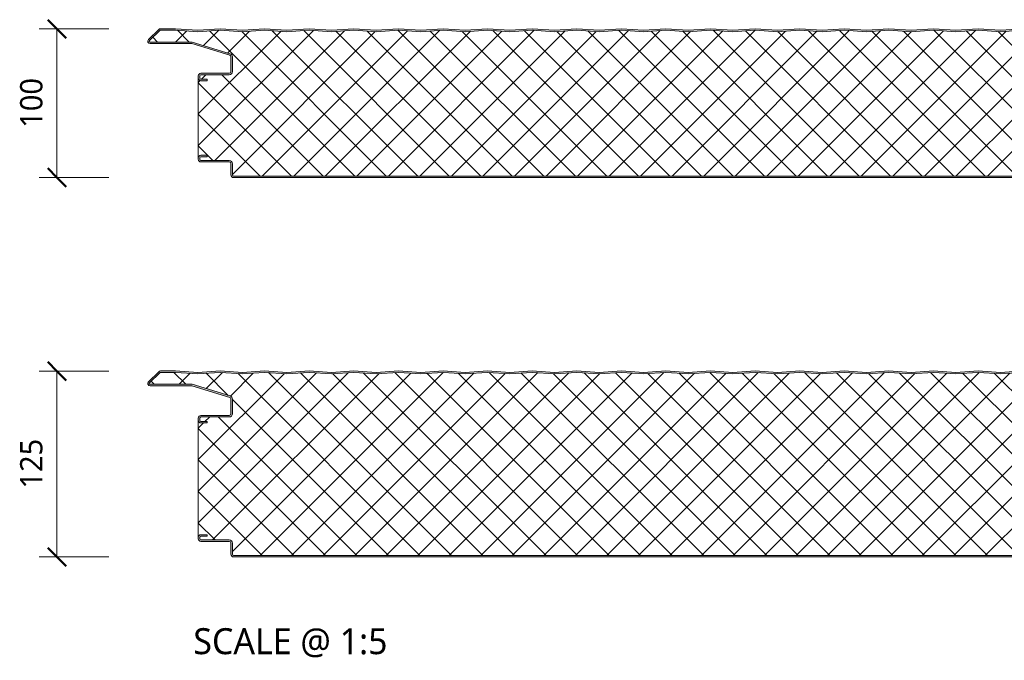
# Model space of a CAD drawing. Header units: millimetres. Extents: x 5533 to 13747, y -1673 to 7163.
# Tile 3 of 10: x 5533 to 6195, y 6347 to 6778. Entities that reach past the tile are written whole.
import ezdxf

# ---------------------------------------------------------------- set-up
doc = ezdxf.new("R2010")
doc.units = ezdxf.units.MM
for name, color, linetype, lineweight in [('A-ANNO-DIMS', 211, 'Continuous', 9), ('A-ANNO-DIMS-5', 211, 'Continuous', 9), ('A-DETL-GENF', 92, 'Continuous', 13), ('G-ANNO-TEXT', 231, 'Continuous', 9)]:
    doc.layers.add(name, color=color, linetype=linetype, lineweight=lineweight)
doc.styles.add('Yu Gothic', font='Yu Gothic.ttf', dxfattribs={"height": 15})
doc.styles.add('Yu Gothic_1', font='Yu Gothic.ttf', dxfattribs={"height": 17.5})
doc.dimstyles.new('Diagonal', dxfattribs={"dimscale": 304.8, "dimtxt": 17.413553, "dimasz": 0.04101, "dimexe": 0.03937, "dimexo": 0.024606, "dimgap": 0.024606, "dimtad": 1, "dimdec": 0, "dimzin": 0, "dimdsep": 46, "dimtxsty": 'Yu Gothic', "dimblk1": 'OBLIQUE', "dimblk2": 'OBLIQUE', "dimsah": 1, "dimcen": 0.09, "dimazin": 0, "dimtfac": 1, "dimtdec": 4, "dimtix": 1, "dimtmove": 0, "dimatfit": 3, "dimfxl": 1, "dimtvp": 1, "dimtfill": 1, "dimtolj": 1, "dimtzin": 0, "dimarcsym": 2})

# ---------------------------------------------------------------- blocks, each defined once
blk = doc.blocks.new('HFX 1000 - SATINLINE - FLAT - HFX 1000 100mm - SATINLINE - FLAT-4508050-JOINT 13')
at = {"layer": 'A-DETL-GENF'}
h = blk.add_hatch(color=256, dxfattribs=at)
h.paths.add_polyline_path([(992.8, 0), (996.2, 0), (996.67, 0.06), (997.1, 0.24), (997.48, 0.53), (997.8, 1), (997.94, 1.33), (998, 1.8), (998, 5.96), (997.9, 6.53), (997.76, 6.86), (997.48, 7.23), (997, 7.58), (993.22, 9.76), (992.79, 9.94), (992.32, 10), (979.01, 10.02), (978.89, 10.04), (978.6, 10.16), (978.35, 10.35), (978.16, 10.6), (978.04, 10.89), (978, 11.2), (978, 13.2), (977.92, 13.71), (977.76, 14.1), (977.48, 14.47), (977.1, 14.76), (976.67, 14.94), (976.2, 15), (972, 15), (972, 14), (976.41, 13.97), (976.6, 13.89), (976.81, 13.71), (976.9, 13.59), (976.98, 13.41), (977, 13.06), (977, 11.18), (977.08, 10.63), (977.36, 10.02), (977.65, 9.64), (978.15, 9.28), (978.63, 9.07), (979.2, 9), (992.54, 9), (996.77, 6.53), (996.9, 6.36), (996.98, 6.17), (997, 5.96), (996.98, 1.59), (996.9, 1.4), (996.77, 1.23), (996.6, 1.11), (996.41, 1.03), (996.2, 1), (1.59, 1.03), (1.4, 1.11), (1.23, 1.23), (1.11, 1.4), (1.03, 1.59), (1, 1.8), (1, 9.3), (0.93, 9.87), (0.71, 10.4), (0.36, 10.86), (-0.1, 11.21), (-0.63, 11.43), (-1.2, 11.5), (-20.41, 11.53), (-20.6, 11.61), (-20.77, 11.73), (-20.89, 11.9), (-20.97, 12.09), (-21, 12.3), (-20.97, 13.41), (-20.89, 13.6), (-20.77, 13.77), (-20.6, 13.89), (-20.41, 13.97), (-20.2, 14), (-16, 14), (-16, 15), (-20.41, 14.97), (-20.67, 14.94), (-21.1, 14.76), (-21.47, 14.47), (-21.76, 14.1), (-21.94, 13.67), (-22, 13.2), (-22, 12.3), (-21.9, 11.73), (-21.76, 11.4), (-21.47, 11.03), (-21, 10.7), (-20.67, 10.56), (-20.2, 10.5), (-1.2, 10.5), (-0.89, 10.46), (-0.6, 10.34), (-0.35, 10.15), (-0.16, 9.9), (-0.04, 9.61), (0, 9.3), (0, 1.8), (0.1, 1.23), (0.24, 0.9), (0.53, 0.53), (1, 0.2), (1.33, 0.06), (1.8, 0), (971.28, 0)])
h.paths.add_polyline_path([(972, 65.19), (976.2, 65.19), (976.67, 65.26), (977.1, 65.44), (977.48, 65.72), (977.76, 66.09), (977.94, 66.53), (978, 67.05), (978, 68.99), (978.04, 69.31), (978.16, 69.59), (978.35, 69.84), (978.63, 70.05), (978.89, 70.15), (979.2, 70.19), (992.54, 70.22), (992.8, 70.26), (993.22, 70.44), (997.1, 72.67), (997.48, 72.96), (997.76, 73.33), (997.95, 73.83), (998, 74.23), (998, 78.39), (997.9, 78.96), (997.76, 79.29), (997.48, 79.67), (997, 79.99), (996.6, 80.14), (996.2, 80.19), (966.7, 80.16), (966.36, 80.06), (966.05, 79.89), (965.51, 79.43), (965.28, 79.33), (965.04, 79.29), (964.79, 79.31), (964.56, 79.39), (964.35, 79.53), (964.06, 79.81), (963.73, 80.02), (963.35, 80.15), (962.95, 80.19), (954.2, 80.19), (953.89, 80.24), (953.6, 80.36), (953.35, 80.55), (953.16, 80.79), (953.03, 81.18), (953, 81.39), (953, 88.39), (952.94, 88.86), (952.76, 89.29), (952.48, 89.67), (952, 89.99), (951.67, 90.13), (951.2, 90.19), (914.15, 90.19), (913.85, 90.23), (913.56, 90.35), (913.31, 90.53), (903.92, 99.68), (903.59, 99.93), (903.28, 100.09), (902.91, 100.18), (902.53, 100.19), (892.52, 100.19), (877.58, 99.2), (862.66, 100.2), (847.58, 99.2), (832.66, 100.2), (817.58, 99.2), (802.66, 100.2), (787.58, 99.2), (772.66, 100.2), (757.58, 99.2), (742.66, 100.2), (727.58, 99.2), (712.66, 100.2), (697.58, 99.2), (682.66, 100.2), (667.58, 99.2), (652.66, 100.2), (637.58, 99.2), (622.66, 100.2), (607.58, 99.2), (592.66, 100.2), (577.58, 99.2), (562.66, 100.2), (547.58, 99.2), (532.66, 100.2), (517.58, 99.2), (502.66, 100.2), (487.58, 99.2), (472.66, 100.2), (457.58, 99.2), (442.66, 100.2), (427.58, 99.2), (412.66, 100.2), (397.58, 99.2), (382.66, 100.2), (367.58, 99.2), (352.66, 100.2), (337.58, 99.2), (322.66, 100.2), (307.58, 99.2), (292.66, 100.2), (277.58, 99.2), (262.66, 100.2), (247.58, 99.2), (232.66, 100.2), (217.58, 99.2), (202.66, 100.2), (187.58, 99.2), (172.66, 100.2), (157.58, 99.2), (142.66, 100.2), (127.58, 99.2), (112.66, 100.2), (97.58, 99.2), (82.66, 100.2), (67.58, 99.2), (52.66, 100.2), (37.58, 99.2), (22.66, 100.2), (7.58, 99.2), (-7.34, 100.2), (-22.42, 99.2), (-37.34, 100.19), (-47.33, 100.19), (-47.79, 100.14), (-48.22, 99.96), (-48.59, 99.68), (-55.51, 92.94), (-55.75, 92.65), (-55.91, 92.31), (-55.99, 91.93), (-55.98, 91.56), (-55.88, 91.19), (-55.7, 90.86), (-55.44, 90.58), (-55.13, 90.37), (-54.77, 90.24), (-54.26, 90.19), (-26.35, 90.19), (-0.85, 82.41), (-0.56, 82.27), (-0.33, 82.09), (-0.15, 81.85), (-0.04, 81.56), (0, 81.26), (0, 71.39), (-0.04, 71.08), (-0.16, 70.79), (-0.35, 70.55), (-0.6, 70.36), (-0.89, 70.24), (-1.2, 70.19), (-20.2, 70.19), (-20.67, 70.13), (-21.1, 69.95), (-21.47, 69.67), (-21.76, 69.29), (-21.95, 68.79), (-22, 68.39), (-22, 66.99), (-21.94, 66.53), (-21.76, 66.09), (-21.47, 65.72), (-21.1, 65.44), (-20.67, 65.26), (-20.2, 65.19), (-16, 65.19), (-16, 66.19), (-20.41, 66.22), (-20.6, 66.3), (-20.77, 66.43), (-20.89, 66.59), (-20.97, 66.79), (-21, 66.99), (-20.97, 68.6), (-20.89, 68.79), (-20.77, 68.96), (-20.6, 69.09), (-20.41, 69.17), (-20.2, 69.19), (-1.2, 69.19), (-0.63, 69.27), (-0.1, 69.49), (0.36, 69.84), (0.71, 70.29), (0.93, 70.83), (1, 71.39), (1, 81.26), (0.93, 81.83), (0.71, 82.36), (0.39, 82.79), (-0.05, 83.14), (-0.56, 83.37), (-26.2, 91.19), (-54.54, 91.21), (-54.79, 91.34), (-54.95, 91.57), (-54.99, 91.85), (-54.91, 92.11), (-54.67, 92.37), (-47.66, 99.19), (-37.37, 99.19), (-22.33, 98.19), (-7.34, 99.2), (7.66, 98.19), (22.66, 99.2), (37.66, 98.19), (52.66, 99.2), (67.66, 98.19), (82.66, 99.2), (97.66, 98.19), (112.66, 99.2), (127.66, 98.19), (142.66, 99.2), (157.66, 98.19), (172.66, 99.2), (187.66, 98.19), (202.66, 99.2), (217.66, 98.19), (232.66, 99.2), (247.66, 98.19), (262.66, 99.2), (277.66, 98.19), (292.66, 99.2), (307.66, 98.19), (322.66, 99.2), (337.66, 98.19), (352.66, 99.2), (367.66, 98.19), (382.66, 99.2), (397.66, 98.19), (412.66, 99.2), (427.66, 98.19), (442.66, 99.2), (457.66, 98.19), (472.66, 99.2), (487.66, 98.19), (502.66, 99.2), (517.66, 98.19), (532.66, 99.2), (547.66, 98.19), (562.66, 99.2), (577.66, 98.19), (592.66, 99.2), (607.66, 98.19), (622.66, 99.2), (637.66, 98.19), (652.66, 99.2), (667.66, 98.19), (682.66, 99.2), (697.66, 98.19), (712.66, 99.2), (727.66, 98.19), (742.66, 99.2), (757.66, 98.19), (772.66, 99.2), (787.66, 98.19), (802.66, 99.2), (817.66, 98.19), (832.66, 99.2), (847.66, 98.19), (862.77, 99.19), (877.66, 98.19), (892.56, 99.19), (902.99, 99.19), (912.62, 89.82), (913.07, 89.48), (913.59, 89.27), (914.23, 89.19), (951.41, 89.17), (951.6, 89.09), (951.77, 88.96), (951.9, 88.79), (951.98, 88.6), (952, 88.39), (952, 81.39), (952.08, 80.83), (952.3, 80.29), (952.65, 79.84), (953.1, 79.49), (953.63, 79.27), (954.29, 79.19), (963.35, 79.19), (963.67, 78.83), (964.07, 78.56), (964.52, 78.39), (965, 78.33), (965.48, 78.39), (965.93, 78.56), (966.33, 78.83), (966.65, 79.19), (996.41, 79.17), (996.6, 79.09), (996.77, 78.96), (996.9, 78.79), (996.98, 78.6), (997, 78.39), (996.98, 74.03), (996.9, 73.83), (996.77, 73.67), (996.6, 73.54), (992.54, 71.19), (979.2, 71.19), (978.63, 71.12), (978.1, 70.9), (977.65, 70.55), (977.27, 70.02), (977.08, 69.56), (977, 68.99), (976.98, 66.79), (976.82, 66.5), (976.7, 66.37), (976.6, 66.3), (976.41, 66.22), (976.2, 66.19), (972, 66.19), (972, 65.26)])
h = blk.add_hatch(dxfattribs=at)
h.set_pattern_fill('FP_3', color=256, style=0, pattern_type=2)
h.set_pattern_definition([(45, (-5674.984, -6671.424), (-10.606602, 10.606602), []), (135, (-5674.984, -6671.424), (-10.606602, -10.606602), [])])
h.paths.add_polyline_path([(24.72, 1), (996.41, 1.03), (996.6, 1.11), (996.77, 1.23), (996.9, 1.4), (996.98, 1.59), (997, 1.8), (996.98, 6.17), (996.9, 6.36), (996.77, 6.53), (996.6, 6.65), (992.54, 9), (979.2, 9), (978.63, 9.07), (978.1, 9.29), (977.65, 9.64), (977.3, 10.1), (977.08, 10.63), (977, 11.2), (977, 13.07), (976.96, 13.26), (976.87, 13.44), (976.74, 13.59), (976.58, 13.71), (976.4, 13.78), (976.2, 13.8), (972, 13.8), (972, 15), (976.2, 15), (976.67, 14.94), (977.1, 14.76), (977.48, 14.47), (977.76, 14.1), (977.94, 13.67), (978, 13.2), (978, 66.99), (977.94, 66.53), (977.76, 66.09), (977.48, 65.72), (977.1, 65.44), (976.67, 65.26), (976.2, 65.19), (972, 65.19), (972, 66.31), (976.4, 66.34), (976.58, 66.41), (976.74, 66.52), (976.87, 66.67), (976.96, 66.85), (977, 67.05), (977, 68.99), (977.08, 69.56), (977.3, 70.09), (977.65, 70.55), (978.1, 70.9), (978.63, 71.12), (979.2, 71.19), (992.54, 71.19), (996.77, 73.67), (996.9, 73.83), (996.98, 74.03), (997, 74.23), (996.98, 78.6), (996.9, 78.79), (996.77, 78.96), (996.6, 79.09), (996.41, 79.17), (996.2, 79.19), (966.65, 79.19), (966.33, 78.83), (965.93, 78.56), (965.48, 78.39), (965, 78.33), (964.52, 78.39), (964.07, 78.56), (963.67, 78.83), (963.35, 79.19), (954.2, 79.19), (953.63, 79.27), (953.1, 79.49), (952.65, 79.84), (952.3, 80.29), (952.08, 80.83), (952, 81.39), (951.98, 88.6), (951.9, 88.79), (951.77, 88.96), (951.6, 89.09), (951.41, 89.17), (951.2, 89.19), (914.15, 89.19), (913.59, 89.27), (913.07, 89.48), (912.62, 89.82), (902.99, 99.19), (892.56, 99.19), (877.66, 98.19), (862.66, 99.2), (847.66, 98.19), (832.66, 99.2), (817.66, 98.19), (802.66, 99.2), (787.66, 98.19), (772.66, 99.2), (757.66, 98.19), (742.66, 99.2), (727.66, 98.19), (712.66, 99.2), (697.66, 98.19), (682.66, 99.2), (667.66, 98.19), (652.66, 99.2), (637.66, 98.19), (622.66, 99.2), (607.66, 98.19), (592.66, 99.2), (577.66, 98.19), (562.66, 99.2), (547.66, 98.19), (532.66, 99.2), (517.66, 98.19), (502.66, 99.2), (487.66, 98.19), (472.66, 99.2), (457.66, 98.19), (442.66, 99.2), (427.66, 98.19), (412.66, 99.2), (397.66, 98.19), (382.66, 99.2), (367.66, 98.19), (352.66, 99.2), (337.66, 98.19), (322.66, 99.2), (307.66, 98.19), (292.66, 99.2), (277.66, 98.19), (262.66, 99.2), (247.66, 98.19), (232.66, 99.2), (217.66, 98.19), (202.66, 99.2), (187.66, 98.19), (172.66, 99.2), (157.66, 98.19), (142.66, 99.2), (127.66, 98.19), (112.66, 99.2), (97.66, 98.19), (82.66, 99.2), (67.66, 98.19), (52.66, 99.2), (37.66, 98.19), (22.66, 99.2), (7.66, 98.19), (-7.34, 99.2), (-22.33, 98.19), (-37.37, 99.19), (-47.66, 99.19), (-54.91, 92.11), (-54.97, 91.99), (-54.99, 91.71), (-54.88, 91.44), (-54.67, 91.26), (-54.4, 91.19), (-26.2, 91.19), (-0.56, 83.37), (-0.05, 83.14), (0.39, 82.79), (0.72, 82.34), (0.93, 81.82), (1, 81.26), (1, 71.39), (0.93, 70.83), (0.71, 70.29), (0.36, 69.84), (-0.1, 69.49), (-0.63, 69.27), (-1.2, 69.19), (-20.41, 69.17), (-20.6, 69.09), (-20.77, 68.96), (-20.89, 68.79), (-20.97, 68.6), (-21, 68.39), (-20.97, 66.79), (-20.89, 66.59), (-20.77, 66.43), (-20.6, 66.3), (-20.41, 66.22), (-20.2, 66.19), (-16, 66.19), (-16, 65.19), (-20.2, 65.19), (-20.67, 65.26), (-21.1, 65.44), (-21.47, 65.72), (-21.76, 66.09), (-21.94, 66.53), (-22, 66.99), (-22, 13.2), (-21.94, 13.67), (-21.76, 14.1), (-21.47, 14.47), (-21.1, 14.76), (-20.67, 14.94), (-20.2, 15), (-16, 15), (-16, 14), (-20.41, 13.97), (-20.6, 13.89), (-20.77, 13.77), (-20.89, 13.6), (-20.97, 13.41), (-21, 13.2), (-20.97, 12.09), (-20.89, 11.9), (-20.77, 11.73), (-20.6, 11.61), (-20.41, 11.53), (-20.2, 11.5), (-1.2, 11.5), (-0.63, 11.43), (-0.1, 11.21), (0.36, 10.86), (0.71, 10.4), (0.93, 9.87), (1, 9.3), (1.03, 1.59), (1.11, 1.4), (1.23, 1.23), (1.4, 1.11), (1.59, 1.03), (1.8, 1)])
for p, q in [((-48.59, 99.68), (-55.51, 92.94)), ((-37.34, 100.19), (-47.33, 100.19)), ((-22.34, 99.19), (-37.34, 100.19)), ((-7.34, 100.2), (-22.34, 99.19)), ((7.66, 99.19), (-7.34, 100.2)), ((22.66, 100.2), (7.66, 99.19)), ((37.66, 99.19), (22.66, 100.2)), ((52.66, 100.2), (37.66, 99.19)), ((67.66, 99.19), (52.66, 100.2)), ((82.66, 100.2), (67.66, 99.19)), ((97.66, 99.19), (82.66, 100.2)), ((112.66, 100.2), (97.66, 99.19)), ((127.66, 99.19), (112.66, 100.2)), ((142.66, 100.2), (127.66, 99.19)), ((157.66, 99.19), (142.66, 100.2)), ((172.66, 100.2), (157.66, 99.19)), ((187.66, 99.19), (172.66, 100.2)), ((202.66, 100.2), (187.66, 99.19)), ((217.66, 99.19), (202.66, 100.2)), ((232.66, 100.2), (217.66, 99.19)), ((247.66, 99.19), (232.66, 100.2)), ((262.66, 100.2), (247.66, 99.19)), ((277.66, 99.19), (262.66, 100.2)), ((292.66, 100.2), (277.66, 99.19)), ((307.66, 99.19), (292.66, 100.2)), ((322.66, 100.2), (307.66, 99.19)), ((337.66, 99.19), (322.66, 100.2)), ((352.66, 100.2), (337.66, 99.19)), ((367.66, 99.19), (352.66, 100.2)), ((382.66, 100.2), (367.66, 99.19)), ((397.66, 99.19), (382.66, 100.2)), ((412.66, 100.2), (397.66, 99.19)), ((427.66, 99.19), (412.66, 100.2)), ((442.66, 100.2), (427.66, 99.19)), ((457.66, 99.19), (442.66, 100.2)), ((472.66, 100.2), (457.66, 99.19)), ((487.66, 99.19), (472.66, 100.2)), ((502.66, 100.2), (487.66, 99.19)), ((517.66, 99.19), (502.66, 100.2)), ((532.66, 100.2), (517.66, 99.19)), ((-47.66, 99.19), (-54.82, 92.22)), ((-37.37, 99.19), (-47.66, 99.19)), ((-22.33, 98.19), (-37.37, 99.19)), ((-7.34, 99.2), (-22.33, 98.19)), ((7.66, 98.19), (-7.34, 99.2)), ((22.66, 99.2), (7.66, 98.19)), ((37.66, 98.19), (22.66, 99.2)), ((52.66, 99.2), (37.66, 98.19)), ((67.66, 98.19), (52.66, 99.2)), ((82.66, 99.2), (67.66, 98.19)), ((97.66, 98.19), (82.66, 99.2)), ((112.66, 99.2), (97.66, 98.19)), ((127.66, 98.19), (112.66, 99.2)), ((142.66, 99.2), (127.66, 98.19)), ((157.66, 98.19), (142.66, 99.2)), ((172.66, 99.2), (157.66, 98.19)), ((187.66, 98.19), (172.66, 99.2)), ((202.66, 99.2), (187.66, 98.19)), ((217.66, 98.19), (202.66, 99.2)), ((232.66, 99.2), (217.66, 98.19)), ((247.66, 98.19), (232.66, 99.2)), ((262.66, 99.2), (247.66, 98.19)), ((277.66, 98.19), (262.66, 99.2)), ((292.66, 99.2), (277.66, 98.19)), ((307.66, 98.19), (292.66, 99.2)), ((322.66, 99.2), (307.66, 98.19)), ((337.66, 98.19), (322.66, 99.2)), ((352.66, 99.2), (337.66, 98.19)), ((367.66, 98.19), (352.66, 99.2)), ((382.66, 99.2), (367.66, 98.19)), ((397.66, 98.19), (382.66, 99.2)), ((412.66, 99.2), (397.66, 98.19)), ((427.66, 98.19), (412.66, 99.2)), ((442.66, 99.2), (427.66, 98.19)), ((457.66, 98.19), (442.66, 99.2)), ((472.66, 99.2), (457.66, 98.19)), ((487.66, 98.19), (472.66, 99.2)), ((502.66, 99.2), (487.66, 98.19)), ((517.66, 98.19), (502.66, 99.2)), ((532.66, 99.2), (517.66, 98.19)), ((-54.4, 91.19), (-26.2, 91.19)), ((-54.4, 90.19), (-26.35, 90.19)), ((-26.35, 90.19), (-0.85, 82.41)), ((-26.2, 91.19), (-0.56, 83.37)), ((0, 81.26), (0, 71.39)), ((1, 81.26), (1, 71.39)), ((-22, 68.39), (-22, 66.99)), ((-22, 66.99), (-22, 13.2)), ((-21, 68.39), (-21, 66.99)), ((-1.2, 70.19), (-20.2, 70.19)), ((-1.2, 69.19), (-20.2, 69.19)), ((-20.2, 66.19), (-16, 66.19)), ((-16, 65.19), (-20.2, 65.19)), ((-16, 66.19), (-16, 65.19)), ((-20.2, 15), (-16, 15)), ((-16, 14), (-20.2, 14)), ((-16, 15), (-16, 14)), ((-22, 13.2), (-22, 12.3)), ((-21, 13.2), (-21, 12.3)), ((-20.2, 11.5), (-1.2, 11.5)), ((-20.2, 10.5), (-1.2, 10.5)), ((0, 9.3), (0, 1.8)), ((1, 9.3), (1, 1.8)), ((1.8, 1), (996.2, 1)), ((1.8, 0), (996.2, 0))]:
    blk.add_line(p, q, dxfattribs=at)
for centre, radius, start, end in [((-47.33, 98.39), 1.8, 90, 134.24149), ((-54.4, 91.79), 1.6, 134.24149, 270), ((-54.4, 91.79), 0.6, 134.24149, 270), ((-1.2, 81.26), 1.2, 0, 73.02327), ((-1.2, 81.26), 2.2, 0, 73.02327), ((-20.2, 68.39), 1.8, 90, 180), ((-20.2, 66.99), 1.8, 180, 270), ((-20.2, 68.39), 0.8, 90, 180), ((-20.2, 66.99), 0.8, 180, 270), ((-1.2, 71.39), 1.2, 270, 360), ((-1.2, 71.39), 2.2, 270, 0), ((-20.2, 13.2), 1.8, 90, 180), ((-20.2, 13.2), 0.8, 90, 180), ((-20.2, 12.3), 1.8, 180, 270), ((-20.2, 12.3), 0.8, 180, 270), ((-1.2, 9.3), 2.2, 0, 90), ((-1.2, 9.3), 1.2, 0, 90), ((1.8, 1.8), 1.8, 180, 270), ((1.8, 1.8), 0.8, 180, 270)]:
    blk.add_arc(centre, radius, start, end, dxfattribs=at)
blk = doc.blocks.new('HFX 1000 - SATINLINE - FLAT - HFX 1000 125mm - SATINLINE - FLAT-4508052-JOINT 13')
at = {"layer": 'A-DETL-GENF'}
h = blk.add_hatch(color=256, dxfattribs=at)
h.paths.add_polyline_path([(885.23, 0), (996.2, 0), (996.67, 0.06), (997.1, 0.24), (997.48, 0.53), (997.8, 1), (997.94, 1.33), (998, 1.8), (998, 5.96), (997.9, 6.53), (997.76, 6.86), (997.48, 7.23), (997, 7.58), (993.22, 9.76), (992.79, 9.94), (992.32, 10), (979.2, 10), (978.89, 10.04), (978.6, 10.16), (978.35, 10.35), (978.16, 10.6), (978.04, 10.89), (978, 11.2), (978, 13.2), (977.92, 13.71), (977.76, 14.1), (977.48, 14.47), (977.1, 14.76), (976.67, 14.94), (976.2, 15), (972, 15), (972, 14), (976.41, 13.97), (976.6, 13.89), (976.81, 13.71), (976.9, 13.59), (976.98, 13.41), (977, 13.06), (977, 11.18), (977.08, 10.63), (977.3, 10.1), (977.65, 9.64), (978.15, 9.28), (978.63, 9.07), (979.2, 9), (992.54, 9), (996.77, 6.53), (996.9, 6.36), (996.98, 6.17), (997, 5.96), (996.98, 1.59), (996.9, 1.4), (996.77, 1.23), (996.6, 1.11), (996.41, 1.03), (996.2, 1), (1.59, 1.03), (1.4, 1.11), (1.23, 1.23), (1.11, 1.4), (1.03, 1.59), (1, 1.8), (1, 9.3), (0.93, 9.87), (0.71, 10.4), (0.36, 10.86), (-0.1, 11.21), (-0.63, 11.43), (-1.2, 11.5), (-20.41, 11.53), (-20.6, 11.61), (-20.77, 11.73), (-20.89, 11.9), (-20.97, 12.09), (-21, 12.3), (-20.97, 13.41), (-20.89, 13.6), (-20.77, 13.77), (-20.6, 13.89), (-20.41, 13.97), (-20.2, 14), (-16, 14), (-16, 15), (-20.41, 14.97), (-20.67, 14.94), (-21.1, 14.76), (-21.47, 14.47), (-21.76, 14.1), (-21.94, 13.67), (-22, 13.2), (-22, 12.3), (-21.9, 11.73), (-21.76, 11.4), (-21.47, 11.03), (-21, 10.7), (-20.67, 10.56), (-20.2, 10.5), (-1.2, 10.5), (-0.89, 10.46), (-0.59, 10.33), (-0.35, 10.15), (-0.16, 9.9), (-0.04, 9.61), (0, 9.3), (0, 1.8), (0.1, 1.23), (0.24, 0.9), (0.53, 0.53), (1, 0.2), (1.33, 0.06), (1.8, 0), (799.18, 0)])
h.paths.add_polyline_path([(972, 90.19), (976.2, 90.19), (976.67, 90.26), (977.1, 90.44), (977.48, 90.72), (977.76, 91.09), (977.94, 91.53), (978, 92.05), (978, 93.99), (978.04, 94.31), (978.16, 94.59), (978.35, 94.84), (978.63, 95.05), (978.89, 95.15), (979.2, 95.19), (992.54, 95.22), (992.8, 95.26), (993.22, 95.44), (997.1, 97.67), (997.48, 97.96), (997.76, 98.33), (997.95, 98.83), (998, 99.23), (998, 103.39), (997.9, 103.96), (997.76, 104.29), (997.48, 104.67), (997, 104.99), (996.6, 105.14), (996.2, 105.19), (966.7, 105.16), (966.33, 105.04), (965.95, 104.8), (965.51, 104.43), (965.28, 104.33), (965.04, 104.29), (964.79, 104.31), (964.56, 104.39), (964.35, 104.53), (964.06, 104.81), (963.67, 105.04), (963.35, 105.15), (962.95, 105.19), (954.2, 105.19), (953.89, 105.24), (953.6, 105.36), (953.35, 105.55), (953.16, 105.79), (953.03, 106.18), (953, 106.39), (953, 113.39), (952.9, 113.97), (952.76, 114.29), (952.48, 114.67), (952, 114.99), (951.67, 115.13), (951.2, 115.19), (914.15, 115.19), (913.85, 115.23), (913.56, 115.35), (913.31, 115.53), (903.92, 124.68), (903.59, 124.93), (903.28, 125.09), (902.91, 125.18), (901.97, 125.19), (892.52, 125.19), (877.58, 124.2), (862.66, 125.2), (847.58, 124.2), (832.66, 125.2), (817.58, 124.2), (802.66, 125.2), (787.58, 124.2), (772.66, 125.2), (757.58, 124.2), (742.66, 125.2), (727.58, 124.2), (712.66, 125.2), (697.58, 124.2), (682.66, 125.2), (667.58, 124.2), (652.66, 125.2), (637.58, 124.2), (622.66, 125.2), (607.58, 124.2), (592.66, 125.2), (577.58, 124.2), (562.66, 125.2), (547.58, 124.2), (532.66, 125.2), (517.58, 124.2), (502.66, 125.2), (487.58, 124.2), (472.66, 125.2), (457.58, 124.2), (442.66, 125.2), (427.58, 124.2), (412.66, 125.2), (397.58, 124.2), (382.66, 125.2), (367.58, 124.2), (352.66, 125.2), (337.58, 124.2), (322.66, 125.2), (307.58, 124.2), (292.66, 125.2), (277.58, 124.2), (262.66, 125.2), (247.58, 124.2), (232.66, 125.2), (217.58, 124.2), (202.66, 125.2), (187.58, 124.2), (172.66, 125.2), (157.58, 124.2), (142.66, 125.2), (127.58, 124.2), (112.66, 125.2), (97.58, 124.2), (82.66, 125.2), (67.58, 124.2), (52.66, 125.2), (37.58, 124.2), (22.66, 125.2), (7.58, 124.2), (-7.34, 125.2), (-22.42, 124.2), (-37.37, 125.19), (-47.33, 125.19), (-47.79, 125.14), (-48.22, 124.96), (-48.59, 124.68), (-55.51, 117.94), (-55.75, 117.65), (-55.91, 117.31), (-55.99, 116.93), (-55.98, 116.56), (-55.88, 116.19), (-55.7, 115.86), (-55.44, 115.58), (-55.01, 115.33), (-54.77, 115.24), (-54.4, 115.19), (-26.35, 115.19), (-0.85, 107.41), (-0.56, 107.27), (-0.33, 107.09), (-0.15, 106.85), (-0.04, 106.56), (0, 106.26), (0, 96.39), (-0.04, 96.08), (-0.16, 95.79), (-0.35, 95.55), (-0.63, 95.34), (-0.89, 95.24), (-1.2, 95.19), (-20.41, 95.17), (-20.67, 95.13), (-21.1, 94.95), (-21.47, 94.67), (-21.76, 94.29), (-21.95, 93.79), (-22, 93.39), (-22, 91.99), (-21.94, 91.53), (-21.76, 91.09), (-21.47, 90.72), (-21.1, 90.44), (-20.67, 90.26), (-20.2, 90.19), (-16, 90.19), (-16, 91.19), (-20.41, 91.22), (-20.6, 91.3), (-20.77, 91.43), (-20.89, 91.59), (-20.97, 91.79), (-21, 91.99), (-20.97, 93.6), (-20.89, 93.79), (-20.77, 93.96), (-20.6, 94.09), (-20.41, 94.17), (-20.2, 94.19), (-1.2, 94.19), (-0.63, 94.27), (-0.1, 94.49), (0.36, 94.84), (0.71, 95.29), (0.93, 95.83), (1, 96.39), (1, 106.26), (0.93, 106.82), (0.72, 107.34), (0.39, 107.79), (-0.05, 108.14), (-0.56, 108.37), (-26.2, 116.19), (-54.54, 116.21), (-54.79, 116.34), (-54.95, 116.57), (-54.99, 116.85), (-54.91, 117.11), (-54.67, 117.37), (-47.66, 124.19), (-37.37, 124.19), (-22.33, 123.19), (-7.34, 124.2), (7.66, 123.19), (22.66, 124.2), (37.66, 123.19), (52.66, 124.2), (67.66, 123.19), (82.66, 124.2), (97.66, 123.19), (112.66, 124.2), (127.66, 123.19), (142.66, 124.2), (157.66, 123.19), (172.66, 124.2), (187.66, 123.19), (202.66, 124.2), (217.66, 123.19), (232.66, 124.2), (247.66, 123.19), (262.66, 124.2), (277.66, 123.19), (292.66, 124.2), (307.66, 123.19), (322.66, 124.2), (337.66, 123.19), (352.66, 124.2), (367.66, 123.19), (382.66, 124.2), (397.66, 123.19), (412.66, 124.2), (427.66, 123.19), (442.66, 124.2), (457.66, 123.19), (472.66, 124.2), (487.66, 123.19), (502.66, 124.2), (517.66, 123.19), (532.66, 124.2), (547.66, 123.19), (562.66, 124.2), (577.66, 123.19), (592.66, 124.2), (607.66, 123.19), (622.66, 124.2), (637.66, 123.19), (652.66, 124.2), (667.66, 123.19), (682.66, 124.2), (697.66, 123.19), (712.66, 124.2), (727.66, 123.19), (742.66, 124.2), (757.66, 123.19), (772.66, 124.2), (787.66, 123.19), (802.66, 124.2), (817.66, 123.19), (832.66, 124.2), (847.66, 123.19), (862.77, 124.19), (877.66, 123.19), (892.56, 124.19), (902.99, 124.19), (912.62, 114.82), (913.07, 114.48), (913.59, 114.27), (914.23, 114.19), (951.41, 114.17), (951.6, 114.09), (951.77, 113.96), (951.9, 113.79), (951.98, 113.6), (952, 113.39), (952, 106.39), (952.08, 105.83), (952.3, 105.29), (952.65, 104.84), (953.1, 104.49), (953.63, 104.27), (954.29, 104.19), (963.35, 104.19), (963.67, 103.83), (964.07, 103.56), (964.52, 103.39), (965, 103.33), (965.48, 103.39), (965.93, 103.56), (966.33, 103.83), (966.65, 104.19), (996.41, 104.17), (996.6, 104.09), (996.77, 103.96), (996.9, 103.79), (996.98, 103.6), (997, 103.39), (996.98, 99.03), (996.9, 98.83), (996.77, 98.67), (996.6, 98.54), (992.54, 96.19), (979.2, 96.19), (978.63, 96.12), (978.1, 95.9), (977.65, 95.55), (977.3, 95.09), (977.08, 94.56), (977, 93.99), (976.98, 91.79), (976.82, 91.5), (976.7, 91.37), (976.6, 91.3), (976.41, 91.22), (976.2, 91.19), (972, 91.19), (972, 90.26)])
h = blk.add_hatch(dxfattribs=at)
h.set_pattern_fill('FP_4', color=256, style=0, pattern_type=2)
h.set_pattern_definition([(45, (-5674.984, -6416.127), (-10.606602, 10.606602), []), (135, (-5674.984, -6416.127), (-10.606602, -10.606602), [])])
h.paths.add_polyline_path([(1.8, 1), (996.41, 1.03), (996.6, 1.11), (996.77, 1.23), (996.9, 1.4), (996.98, 1.59), (997, 1.8), (996.98, 6.17), (996.9, 6.36), (996.77, 6.53), (996.6, 6.65), (992.54, 9), (979.2, 9), (978.63, 9.07), (978.1, 9.29), (977.65, 9.64), (977.3, 10.1), (977.08, 10.63), (977, 11.2), (977, 13.07), (976.96, 13.26), (976.87, 13.44), (976.74, 13.59), (976.58, 13.71), (976.4, 13.78), (976.2, 13.8), (972, 13.8), (972, 15), (976.2, 15), (976.67, 14.94), (977.1, 14.76), (977.48, 14.47), (977.76, 14.1), (977.94, 13.67), (978, 13.2), (978, 91.99), (977.94, 91.53), (977.76, 91.09), (977.48, 90.72), (977.1, 90.44), (976.67, 90.26), (976.2, 90.19), (972, 90.19), (972, 91.31), (976.4, 91.34), (976.58, 91.41), (976.74, 91.52), (976.87, 91.67), (976.96, 91.85), (977, 92.05), (977, 93.99), (977.08, 94.56), (977.3, 95.09), (977.65, 95.55), (978.1, 95.9), (978.63, 96.12), (979.2, 96.19), (992.54, 96.19), (996.77, 98.67), (996.9, 98.83), (996.98, 99.03), (997, 99.23), (996.98, 103.6), (996.9, 103.79), (996.77, 103.96), (996.6, 104.09), (996.41, 104.17), (996.2, 104.19), (966.65, 104.19), (966.33, 103.83), (965.93, 103.56), (965.48, 103.39), (965, 103.33), (964.52, 103.39), (964.07, 103.56), (963.67, 103.83), (963.35, 104.19), (954.2, 104.19), (953.63, 104.27), (953.1, 104.49), (952.65, 104.84), (952.3, 105.29), (952.08, 105.83), (952, 106.39), (951.98, 113.6), (951.9, 113.79), (951.77, 113.96), (951.6, 114.09), (951.41, 114.17), (951.2, 114.19), (914.15, 114.19), (913.59, 114.27), (913.07, 114.48), (912.62, 114.82), (902.99, 124.19), (892.56, 124.19), (877.66, 123.19), (862.66, 124.2), (847.66, 123.19), (832.66, 124.2), (817.66, 123.19), (802.66, 124.2), (787.66, 123.19), (772.66, 124.2), (757.66, 123.19), (742.66, 124.2), (727.66, 123.19), (712.66, 124.2), (697.66, 123.19), (682.66, 124.2), (667.66, 123.19), (652.66, 124.2), (637.66, 123.19), (622.66, 124.2), (607.66, 123.19), (592.66, 124.2), (577.66, 123.19), (562.66, 124.2), (547.66, 123.19), (532.66, 124.2), (517.66, 123.19), (502.66, 124.2), (487.66, 123.19), (472.66, 124.2), (457.66, 123.19), (442.66, 124.2), (427.66, 123.19), (412.66, 124.2), (397.66, 123.19), (382.66, 124.2), (367.66, 123.19), (352.66, 124.2), (337.66, 123.19), (322.66, 124.2), (307.66, 123.19), (292.66, 124.2), (277.66, 123.19), (262.66, 124.2), (247.66, 123.19), (232.66, 124.2), (217.66, 123.19), (202.66, 124.2), (187.66, 123.19), (172.66, 124.2), (157.66, 123.19), (142.66, 124.2), (127.66, 123.19), (112.66, 124.2), (97.66, 123.19), (82.66, 124.2), (67.66, 123.19), (52.66, 124.2), (37.66, 123.19), (22.66, 124.2), (7.66, 123.19), (-7.34, 124.2), (-22.33, 123.19), (-37.37, 124.19), (-47.66, 124.19), (-54.91, 117.11), (-54.97, 116.99), (-54.99, 116.71), (-54.88, 116.44), (-54.67, 116.26), (-54.4, 116.19), (-26.2, 116.19), (-0.56, 108.37), (-0.05, 108.14), (0.39, 107.79), (0.72, 107.34), (0.93, 106.82), (1, 106.26), (1, 96.39), (0.93, 95.83), (0.71, 95.29), (0.36, 94.84), (-0.1, 94.49), (-0.63, 94.27), (-1.2, 94.19), (-20.41, 94.17), (-20.6, 94.09), (-20.77, 93.96), (-20.89, 93.79), (-20.97, 93.6), (-21, 93.39), (-20.97, 91.79), (-20.89, 91.59), (-20.77, 91.43), (-20.6, 91.3), (-20.41, 91.22), (-20.2, 91.19), (-16, 91.19), (-16, 90.19), (-20.2, 90.19), (-20.67, 90.26), (-21.1, 90.44), (-21.47, 90.72), (-21.76, 91.09), (-21.94, 91.53), (-22, 91.99), (-22, 13.2), (-21.94, 13.67), (-21.76, 14.1), (-21.47, 14.47), (-21.1, 14.76), (-20.67, 14.94), (-20.2, 15), (-16, 15), (-16, 14), (-20.41, 13.97), (-20.6, 13.89), (-20.77, 13.77), (-20.89, 13.6), (-20.97, 13.41), (-21, 13.2), (-20.97, 12.09), (-20.89, 11.9), (-20.77, 11.73), (-20.6, 11.61), (-20.41, 11.53), (-20.2, 11.5), (-1.2, 11.5), (-0.63, 11.43), (-0.1, 11.21), (0.36, 10.86), (0.73, 10.33), (0.93, 9.87), (1, 9.3), (1.03, 1.59), (1.11, 1.4), (1.23, 1.23), (1.4, 1.11), (1.59, 1.03)])
for p, q in [((-48.59, 124.68), (-55.51, 117.94)), ((-47.66, 124.19), (-54.82, 117.22)), ((-37.37, 124.19), (-47.66, 124.19)), ((-37.34, 125.19), (-47.33, 125.19)), ((-22.33, 123.19), (-37.37, 124.19)), ((-22.34, 124.19), (-37.34, 125.19)), ((-7.34, 125.2), (-22.34, 124.19)), ((-7.34, 124.2), (-22.33, 123.19)), ((7.66, 124.19), (-7.34, 125.2)), ((7.66, 123.19), (-7.34, 124.2)), ((22.66, 125.2), (7.66, 124.19)), ((22.66, 124.2), (7.66, 123.19)), ((37.66, 124.19), (22.66, 125.2)), ((37.66, 123.19), (22.66, 124.2)), ((52.66, 125.2), (37.66, 124.19)), ((52.66, 124.2), (37.66, 123.19)), ((67.66, 124.19), (52.66, 125.2)), ((67.66, 123.19), (52.66, 124.2)), ((82.66, 125.2), (67.66, 124.19)), ((82.66, 124.2), (67.66, 123.19)), ((97.66, 124.19), (82.66, 125.2)), ((97.66, 123.19), (82.66, 124.2)), ((112.66, 125.2), (97.66, 124.19)), ((112.66, 124.2), (97.66, 123.19)), ((127.66, 124.19), (112.66, 125.2)), ((127.66, 123.19), (112.66, 124.2)), ((142.66, 125.2), (127.66, 124.19)), ((142.66, 124.2), (127.66, 123.19)), ((157.66, 124.19), (142.66, 125.2)), ((157.66, 123.19), (142.66, 124.2)), ((172.66, 125.2), (157.66, 124.19)), ((172.66, 124.2), (157.66, 123.19)), ((187.66, 124.19), (172.66, 125.2)), ((187.66, 123.19), (172.66, 124.2)), ((202.66, 125.2), (187.66, 124.19)), ((202.66, 124.2), (187.66, 123.19)), ((217.66, 124.19), (202.66, 125.2)), ((217.66, 123.19), (202.66, 124.2)), ((232.66, 125.2), (217.66, 124.19)), ((232.66, 124.2), (217.66, 123.19)), ((247.66, 124.19), (232.66, 125.2)), ((247.66, 123.19), (232.66, 124.2)), ((262.66, 125.2), (247.66, 124.19)), ((262.66, 124.2), (247.66, 123.19)), ((277.66, 124.19), (262.66, 125.2)), ((277.66, 123.19), (262.66, 124.2)), ((292.66, 125.2), (277.66, 124.19)), ((292.66, 124.2), (277.66, 123.19)), ((307.66, 124.19), (292.66, 125.2)), ((307.66, 123.19), (292.66, 124.2)), ((322.66, 125.2), (307.66, 124.19)), ((322.66, 124.2), (307.66, 123.19)), ((337.66, 124.19), (322.66, 125.2)), ((337.66, 123.19), (322.66, 124.2)), ((352.66, 125.2), (337.66, 124.19)), ((352.66, 124.2), (337.66, 123.19)), ((367.66, 124.19), (352.66, 125.2)), ((367.66, 123.19), (352.66, 124.2)), ((382.66, 125.2), (367.66, 124.19)), ((382.66, 124.2), (367.66, 123.19)), ((397.66, 124.19), (382.66, 125.2)), ((397.66, 123.19), (382.66, 124.2)), ((412.66, 125.2), (397.66, 124.19)), ((412.66, 124.2), (397.66, 123.19)), ((427.66, 124.19), (412.66, 125.2)), ((427.66, 123.19), (412.66, 124.2)), ((442.66, 125.2), (427.66, 124.19)), ((442.66, 124.2), (427.66, 123.19)), ((457.66, 124.19), (442.66, 125.2)), ((457.66, 123.19), (442.66, 124.2)), ((472.66, 125.2), (457.66, 124.19)), ((472.66, 124.2), (457.66, 123.19)), ((487.66, 124.19), (472.66, 125.2)), ((487.66, 123.19), (472.66, 124.2)), ((502.66, 125.2), (487.66, 124.19)), ((502.66, 124.2), (487.66, 123.19)), ((517.66, 124.19), (502.66, 125.2)), ((517.66, 123.19), (502.66, 124.2)), ((532.66, 125.2), (517.66, 124.19)), ((532.66, 124.2), (517.66, 123.19)), ((-54.4, 116.19), (-26.2, 116.19)), ((-54.4, 115.19), (-26.35, 115.19)), ((-26.35, 115.19), (-0.85, 107.41)), ((-26.2, 116.19), (-0.56, 108.37)), ((0, 106.26), (0, 96.39)), ((1, 106.26), (1, 96.39)), ((-22, 93.39), (-22, 91.99)), ((-21, 93.39), (-21, 91.99)), ((-1.2, 95.19), (-20.2, 95.19)), ((-1.2, 94.19), (-20.2, 94.19)), ((-22, 91.99), (-22, 13.2)), ((-20.2, 91.19), (-16, 91.19)), ((-16, 90.19), (-20.2, 90.19)), ((-16, 91.19), (-16, 90.19)), ((-20.2, 15), (-16, 15)), ((-16, 14), (-20.2, 14)), ((-16, 15), (-16, 14)), ((-22, 13.2), (-22, 12.3)), ((-21, 13.2), (-21, 12.3)), ((-20.2, 11.5), (-1.2, 11.5)), ((-20.2, 10.5), (-1.2, 10.5)), ((0, 9.3), (0, 1.8)), ((1, 9.3), (1, 1.8)), ((1.8, 1), (996.2, 1)), ((1.8, 0), (996.2, 0))]:
    blk.add_line(p, q, dxfattribs=at)
for centre, radius, start, end in [((-47.33, 123.39), 1.8, 90, 134.24149), ((-54.4, 116.79), 1.6, 134.24149, 270), ((-54.4, 116.79), 0.6, 134.24149, 270), ((-1.2, 106.26), 1.2, 360, 73.02327), ((-1.2, 106.26), 2.2, 0, 73.02327), ((-20.2, 93.39), 1.8, 90, 180), ((-20.2, 93.39), 0.8, 90, 180), ((-1.2, 96.39), 1.2, 270, 0), ((-1.2, 96.39), 2.2, 270, 0), ((-20.2, 91.99), 1.8, 180, 270), ((-20.2, 91.99), 0.8, 180, 270), ((-20.2, 13.2), 1.8, 90, 180), ((-20.2, 13.2), 0.8, 90, 180), ((-20.2, 12.3), 1.8, 180, 270), ((-20.2, 12.3), 0.8, 180, 270), ((-1.2, 9.3), 2.2, 0, 90), ((-1.2, 9.3), 1.2, 360, 90), ((1.8, 1.8), 1.8, 180, 270), ((1.8, 1.8), 0.8, 180, 270)]:
    blk.add_arc(centre, radius, start, end, dxfattribs=at)
blk = doc.blocks.new('DIMBLOCK3-JOINT 13')
at = {"layer": 'A-ANNO-DIMS-5', "lineweight": 50}
for p, q in [((5557.89, 6771.42), (5551.64, 6777.67)), ((5557.89, 6771.42), (5564.14, 6765.17)), ((5557.89, 6671.42), (5551.64, 6677.67)), ((5557.89, 6671.42), (5564.14, 6665.17))]:
    blk.add_line(p, q, dxfattribs=at)
at = {"layer": 'A-ANNO-DIMS-5'}
for p, q in [((5557.89, 6771.42), (5545.89, 6771.42)), ((5557.89, 6671.42), (5557.89, 6771.42)), ((5557.89, 6771.42), (5592.71, 6771.42)), ((5557.89, 6671.42), (5545.89, 6671.42)), ((5557.89, 6671.42), (5592.71, 6671.42))]:
    blk.add_line(p, q, dxfattribs=at)
at = {"layer": 'A-ANNO-DIMS-5', "color": 0, "insert": (5533.08, 6704.91), "char_height": 15, "width": 39.6414, "attachment_point": 1, "rotation": 90, "line_spacing_factor": 1.024327, "style": 'Yu Gothic', "bg_fill": 3, "box_fill_scale": 1.25, "bg_fill_color": 256, "bg_fill_true_color": 13158600, "bg_fill_transparency": 0}
blk.add_mtext('100', dxfattribs=at)
blk = doc.blocks.new('_Oblique')
at = {"color": 0, "linetype": 'ByBlock', "lineweight": -2}
blk.add_line((-0.5, -0.5), (0.5, 0.5), dxfattribs=at)
blk = doc.blocks.new('DIMBLOCK4-JOINT 13')
at = {"layer": 'A-ANNO-DIMS-5', "lineweight": 50}
for p, q in [((5557.89, 6541.13), (5551.64, 6547.38)), ((5557.89, 6541.13), (5564.14, 6534.88)), ((5557.89, 6416.13), (5551.64, 6422.38)), ((5557.89, 6416.13), (5564.14, 6409.88))]:
    blk.add_line(p, q, dxfattribs=at)
at = {"layer": 'A-ANNO-DIMS-5'}
for p, q in [((5557.89, 6541.13), (5545.89, 6541.13)), ((5557.89, 6416.13), (5557.89, 6541.13)), ((5557.89, 6541.13), (5592.71, 6541.13)), ((5557.89, 6416.13), (5545.89, 6416.13)), ((5557.89, 6416.13), (5592.71, 6416.13))]:
    blk.add_line(p, q, dxfattribs=at)
at = {"layer": 'A-ANNO-DIMS-5', "color": 0, "insert": (5533.08, 6462.11), "char_height": 15, "width": 39.6414, "attachment_point": 1, "rotation": 90, "line_spacing_factor": 1.024327, "style": 'Yu Gothic', "bg_fill": 3, "box_fill_scale": 1.25, "bg_fill_color": 256, "bg_fill_true_color": 13158600, "bg_fill_transparency": 0}
blk.add_mtext('125', dxfattribs=at)

msp = doc.modelspace()

# ---------------------------------------------------------------- block references
at = {"layer": 'A-DETL-GENF'}
for name, p in [('HFX 1000 - SATINLINE - FLAT - HFX 1000 100mm - SATINLINE - FLAT-4508050-JOINT 13', (5674.98, 6671.42)), ('HFX 1000 - SATINLINE - FLAT - HFX 1000 125mm - SATINLINE - FLAT-4508052-JOINT 13', (5674.98, 6416.13))]:
    msp.add_blockref(name, p, dxfattribs=at)

# ---------------------------------------------------------------- texts
at = {"layer": 'G-ANNO-TEXT', "color": 7, "insert": (5649.65, 6368.21), "char_height": 17.5, "width": 166.3502, "attachment_point": 1, "style": 'Yu Gothic_1', "bg_fill": 3, "box_fill_scale": 1.25, "bg_fill_color": 256, "bg_fill_true_color": 13158600, "bg_fill_transparency": 0}
msp.add_mtext('SCALE @ 1:5', dxfattribs=at)

# ---------------------------------------------------------------- dimensions: what is measured, and where the dimension line sits
at = {"layer": 'A-ANNO-DIMS'}
for base, p1, p2, override, picture, middle in [((5557.89, 6771.42), (5600.21, 6671.42), (5600.21, 6771.42), {"dimpost": '<>', "dimfxl": 100}, 'DIMBLOCK3-JOINT 13', (5542.89, 6721.42)), ((5557.89, 6541.13), (5600.21, 6416.13), (5600.21, 6541.13), {"dimpost": '<>', "dimfxl": 125}, 'DIMBLOCK4-JOINT 13', (5542.89, 6478.63))]:
    dim = msp.add_linear_dim(base=base, p1=p1, p2=p2, angle=90, dimstyle='Diagonal', override=override, dxfattribs=at)
    dim.commit()
    dim.dimension.update_dxf_attribs({"geometry": picture, "text_midpoint": middle})

doc.saveas('drawing.dxf')
